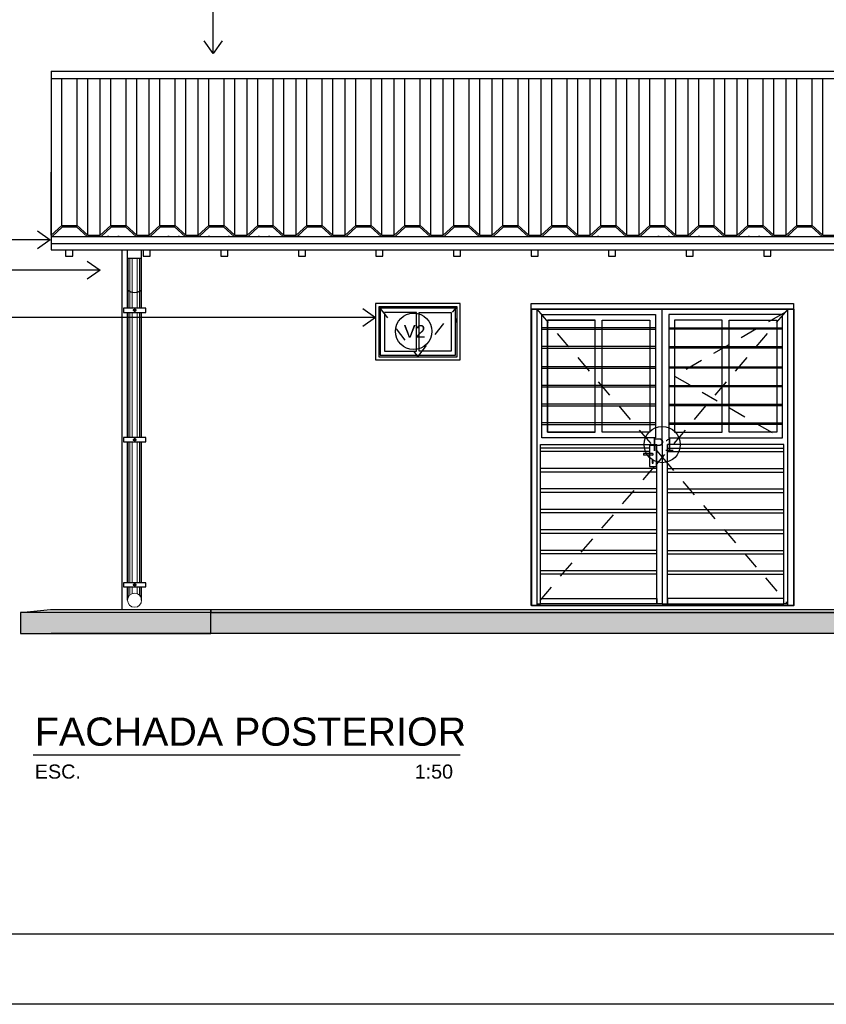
# Model space of a CAD drawing. Header units: millimetres. Extents: x 201 to 840, y 135 to 685.
# Tile 153 of 219: x 322 to 328, y 313 to 320. Entities that reach past the tile are written whole.
import ezdxf
from ezdxf.enums import TextEntityAlignment as Align

# ---------------------------------------------------------------- set-up
doc = ezdxf.new("R2010")
doc.units = ezdxf.units.MM
doc.linetypes.add('HIDDEN2', pattern=[0.1875, 0.125, -0.0625])
doc.layers.add('001', color=1, linetype='Continuous', lineweight=5)
for name, color, linetype in [('01', 1, 'Continuous'), ('02', 2, 'Continuous'), ('03', 3, 'Continuous'), ('04', 4, 'Continuous'), ('06', 5, 'Continuous'), ('ABERTURAS', 2, 'Continuous'), ('HACHT TIERRA', 252, 'Continuous'), ('L1', 2, 'Continuous'), ('LAMINA', 6, 'Continuous'), ('LLAMADAS', 1, 'Continuous'), ('piso', 1, 'Continuous'), ('TEXT', 4, 'Continuous')]:
    doc.layers.add(name, color=color, linetype=linetype)
doc.styles.add('ARIAL', font='arial.ttf', dxfattribs={"height": 0.06})
doc.styles.get("Standard").update_dxf_attribs({"font": 'arial.ttf'})
doc.dimstyles.new('05', dxfattribs={"dimscale": 0, "dimtxt": 0.09, "dimasz": 0.05, "dimexe": 0, "dimexo": 0, "dimgap": 0, "dimtad": 0, "dimzin": 0, "dimdsep": 46, "dimtxsty": 'Standard', "dimblk": 'OPEN90', "dimcen": 0.25, "dimclrd": 1, "dimclre": 1, "dimclrt": 3, "dimadec": 0, "dimazin": 0, "dimtfac": 1, "dimtofl": 0, "dimtmove": 2, "dimatfit": 3, "dimldrblk": 'BOXFILLED', "dimfxl": 1, "dimtolj": 1, "dimtzin": 0, "dimarcsym": 0})

# ---------------------------------------------------------------- blocks, each defined once
blk = doc.blocks.new('A$C073D02E7')
at = {"layer": '02'}
blk.add_arc((-0.0501, 0.0572), 0.0761, 229.03323, 311.23899, dxfattribs=at)
blk = doc.blocks.new('df')
at = {"layer": '01', "ltscale": 0.01}
for p, q in [((278.7918, 317.0879), (278.7277, 317.0879)), ((278.7277, 317.0879), (278.7277, 317.0767)), ((278.7918, 317.0767), (278.7277, 317.0767))]:
    blk.add_line(p, q, dxfattribs=at)
at = {"layer": '01'}
for points in [[(278.8606, 317.151), (278.8606, 318.111), (277.9706, 318.111)], [(278.8606, 317.151), (278.8606, 318.111), (279.7506, 318.111)], [(278.3856, 318.0335), (278.0481, 318.0335), (278.0481, 317.2385), (278.3856, 317.2385)], [(278.3856, 317.2385), (278.0481, 317.2385), (278.0481, 318.0335), (278.3856, 318.0335)], [(278.4356, 318.0335), (278.7731, 318.0335), (278.7731, 317.2385), (278.4356, 317.2385)], [(278.4356, 317.2385), (278.4356, 318.0335)], [(279.3356, 317.2385), (279.3356, 318.0335)], [(279.3356, 318.0335), (279.6731, 318.0335), (279.6731, 317.2385), (279.3356, 317.2385)], [(278.8131, 317.9782), (278.0081, 317.9782)], [(278.0081, 317.9682), (278.8131, 317.9682)], [(278.9081, 317.9782), (279.7131, 317.9782)], [(279.7131, 317.9682), (278.9081, 317.9682)], [(278.8131, 317.8453), (278.0081, 317.8453)], [(278.0081, 317.8353), (278.8131, 317.8353)], [(278.9081, 317.8453), (279.7131, 317.8453)], [(279.7131, 317.8353), (278.9081, 317.8353)], [(278.8131, 317.7025), (278.0081, 317.7025)], [(278.0081, 317.6925), (278.8131, 317.6925)], [(278.9081, 317.7025), (279.7131, 317.7025)], [(279.7131, 317.6925), (278.9081, 317.6925)], [(278.8131, 317.5696), (278.0081, 317.5696)], [(278.0081, 317.5596), (278.8131, 317.5596)], [(278.9081, 317.5696), (279.7131, 317.5696)], [(279.7131, 317.5596), (278.9081, 317.5596)], [(278.8131, 317.4367), (278.0081, 317.4367)], [(278.0081, 317.4267), (278.8131, 317.4267)], [(278.9081, 317.4367), (279.7131, 317.4367)], [(279.7131, 317.4267), (278.9081, 317.4267)], [(278.8131, 317.3039), (278.0081, 317.3039)], [(278.9081, 317.3039), (279.7131, 317.3039)], [(278.0081, 317.2939), (278.8131, 317.2939)], [(279.7131, 317.2939), (278.9081, 317.2939)], [(277.9706, 316.021), (277.9981, 316.021), (277.9981, 317.151)], [(277.9981, 317.151), (278.8231, 317.151)], [(278.8606, 317.151), (278.8606, 317.151), (278.8606, 316.021), (278.8231, 316.021), (278.8231, 317.151)], [(278.8606, 317.151), (278.8606, 317.151), (278.8606, 316.021), (278.8981, 316.021), (278.8981, 317.151)], [(279.7231, 317.151), (278.8981, 317.151)], [(279.7506, 316.021), (279.7231, 316.021), (279.7231, 317.151)]]:
    blk.add_lwpolyline(points, dxfattribs=at)
at = {"layer": '01', "linetype": 'HIDDEN2'}
for points in [[(277.9706, 318.111), (278.7896, 317.1448)], [(279.7506, 318.111), (278.8606, 317.061), (279.7506, 316.021)], [(279.7231, 318.0835), (278.9481, 317.636), (279.7231, 317.1885)], [(278.8196, 317.1094), (278.8606, 317.061), (278.8196, 317.0131)], [(278.8047, 316.9957), (277.9706, 316.021)]]:
    blk.add_lwpolyline(points, dxfattribs=at)
at = {"layer": '01'}
for points in [[(278.0081, 318.0735), (278.8131, 318.0735), (278.8131, 317.1985), (278.0081, 317.1985)], [(278.9081, 317.1985), (279.7131, 317.1985), (279.7131, 318.0735), (278.9081, 318.0735)], [(278.3856, 318.0335), (278.0481, 318.0335), (278.0481, 317.2385), (278.3856, 317.2385)], [(279.2856, 318.0335), (278.9481, 318.0335), (278.9481, 317.2385), (279.2856, 317.2385)], [(278.8231, 316.021), (277.9981, 316.021), (277.9981, 316.0585), (278.8231, 316.0585)], [(278.8981, 316.021), (279.7231, 316.021), (279.7231, 316.0585), (278.8981, 316.0585)]]:
    blk.add_lwpolyline(points, close=True, dxfattribs=at)
at = {"layer": '01', "ltscale": 0.01}
for points in [[(278.77, 316.9957), (278.8196, 316.9957), (278.8196, 317.1448), (278.77, 317.1448)], [(278.7976, 317.0401), (278.79, 317.0401), (278.79, 317.0187), (278.7976, 317.0187)]]:
    blk.add_lwpolyline(points, close=True, dxfattribs=at)
for start, end in [(0, 90), (270, 0)]:
    blk.add_arc((278.7918, 317.0823), 0.00564, start, end, dxfattribs=at)
at = {"layer": 'ABERTURAS'}
for points in [[(277.9306, 316.011), (277.9306, 318.151), (279.7906, 318.151), (279.7906, 316.011)], [(279.7506, 316.011), (279.7506, 318.111), (277.9706, 318.111), (277.9706, 316.011)]]:
    blk.add_lwpolyline(points, dxfattribs=at)
at = {"layer": 'ABERTURAS', "color": 1}
for points in [[(278.77, 317.126), (277.9981, 317.126)], [(278.77, 317.101), (277.9981, 317.101)], [(278.8206, 317.126), (278.8196, 317.126)], [(278.8196, 317.126), (278.8231, 317.126)], [(278.8206, 317.101), (278.8196, 317.101)], [(278.8196, 317.101), (278.8231, 317.101)], [(278.9006, 317.126), (279.7231, 317.126)], [(278.9006, 317.101), (279.7231, 317.101)], [(278.8206, 316.981), (277.9981, 316.981)], [(278.8206, 316.956), (277.9981, 316.956)], [(278.9006, 316.981), (279.7231, 316.981)], [(278.9006, 316.956), (279.7231, 316.956)], [(278.8206, 316.836), (277.9981, 316.836)], [(278.9006, 316.836), (279.7231, 316.836)], [(278.8206, 316.811), (277.9981, 316.811)], [(278.9006, 316.811), (279.7231, 316.811)], [(278.8206, 316.691), (277.9981, 316.691)], [(278.9006, 316.691), (279.7231, 316.691)], [(278.8206, 316.666), (277.9981, 316.666)], [(278.9006, 316.666), (279.7231, 316.666)], [(278.8206, 316.546), (277.9981, 316.546)], [(278.9006, 316.546), (279.7231, 316.546)], [(278.8206, 316.521), (277.9981, 316.521)], [(278.9006, 316.521), (279.7231, 316.521)], [(278.8206, 316.401), (277.9981, 316.401)], [(278.9006, 316.401), (279.7231, 316.401)], [(278.8206, 316.376), (277.9981, 316.376)], [(278.9006, 316.376), (279.7231, 316.376)], [(278.8206, 316.256), (277.9981, 316.256)], [(278.9006, 316.256), (279.7231, 316.256)], [(278.8206, 316.231), (277.9981, 316.231)], [(278.9006, 316.231), (279.7231, 316.231)]]:
    blk.add_lwpolyline(points, dxfattribs=at)

msp = doc.modelspace()

# ---------------------------------------------------------------- hatches: boundary and pattern name
at = {"layer": 'HACHT TIERRA', "ltscale": 0.01}
h = msp.add_hatch(color=256, dxfattribs=at)
h.dxf.hatch_style = 1
h.paths.add_polyline_path([(322.208, 315.841), (322.208, 315.991), (331.9292, 315.991), (331.9292, 315.841)])

# ---------------------------------------------------------------- linework, layer by layer
msp.add_lwpolyline([(319.0768, 322.6888), (334.3243, 322.6888), (334.3243, 313.2122), (319.0768, 313.2122)], close=True)
at = {"layer": '001', "ltscale": 0.05}
for p, q in [((322.9733, 318.1477), (322.9733, 318.5015)), ((322.9832, 318.1477), (322.9832, 318.5015)), ((323.0003, 318.1477), (323.0003, 318.5015)), ((323.0358, 318.1477), (323.0358, 318.5015)), ((323.0529, 318.1477), (323.0529, 318.5015)), ((323.0628, 318.1477), (323.0628, 318.5015)), ((322.9733, 317.2301), (322.9733, 318.1182)), ((322.9832, 317.2301), (322.9832, 318.1182)), ((323.0003, 317.2301), (323.0003, 318.1182)), ((323.0358, 317.2301), (323.0358, 318.1182)), ((323.0529, 317.2301), (323.0529, 318.1182)), ((323.0628, 317.2301), (323.0628, 318.1182)), ((322.9733, 316.2005), (322.9733, 317.2007)), ((322.9832, 316.2005), (322.9832, 317.2007)), ((323.0003, 316.2005), (323.0003, 317.2007)), ((323.0358, 316.2005), (323.0358, 317.2007)), ((323.0529, 316.2005), (323.0529, 317.2007)), ((323.0628, 316.2005), (323.0628, 317.2007)), ((322.9733, 316.0995), (322.9733, 316.1711)), ((322.9832, 316.113), (322.9832, 316.1711)), ((323.0003, 316.1239), (323.0003, 316.1711)), ((323.0358, 316.1239), (323.0358, 316.1711)), ((323.0529, 316.113), (323.0529, 316.1711)), ((323.0628, 316.0995), (323.0628, 316.1711))]:
    msp.add_line(p, q, dxfattribs=at)
at = {"layer": '001'}
msp.add_circle((323.018, 316.0771), 0.05, dxfattribs=at)
at = {"layer": '01'}
for p, q in [((322.4265, 319.8276), (322.4265, 318.6572)), ((322.5031, 318.7348), (322.5031, 319.7774)), ((322.6109, 318.7348), (322.6109, 319.7774)), ((322.6875, 318.6646), (322.6875, 319.7774)), ((322.774, 318.6646), (322.774, 319.7774)), ((322.8506, 318.7348), (322.8506, 319.7774)), ((322.9583, 318.7348), (322.9583, 319.7774)), ((323.0349, 318.6646), (323.0349, 319.7774)), ((323.1214, 318.6646), (323.1214, 319.7774)), ((323.198, 318.7348), (323.198, 319.7774)), ((323.3058, 318.7348), (323.3058, 319.7774)), ((323.3824, 318.6646), (323.3824, 319.7774)), ((323.4689, 318.6646), (323.4689, 319.7774)), ((323.5455, 318.7348), (323.5455, 319.7774)), ((323.6533, 318.7348), (323.6533, 319.7774)), ((323.7298, 318.6646), (323.7298, 319.7774)), ((323.8163, 318.6646), (323.8163, 319.7774)), ((323.8929, 318.7348), (323.8929, 319.7774)), ((324.0007, 318.7348), (324.0007, 319.7774)), ((324.0773, 318.6646), (324.0773, 319.7774)), ((324.1638, 318.6646), (324.1638, 319.7774)), ((324.2404, 318.7348), (324.2404, 319.7774)), ((324.3482, 318.7348), (324.3482, 319.7774)), ((324.4248, 318.6646), (324.4248, 319.7774)), ((324.5113, 318.6646), (324.5113, 319.7774)), ((324.5879, 318.7348), (324.5879, 319.7774)), ((324.6956, 318.7348), (324.6956, 319.7774)), ((324.7722, 318.6646), (324.7722, 319.7774)), ((324.8587, 318.6646), (324.8587, 319.7774)), ((324.9353, 318.7348), (324.9353, 319.7774)), ((325.0431, 318.7348), (325.0431, 319.7774)), ((325.1197, 318.6646), (325.1197, 319.7774)), ((325.2062, 318.6646), (325.2062, 319.7774)), ((325.2828, 318.7348), (325.2828, 319.7774)), ((325.3906, 318.7348), (325.3906, 319.7774)), ((325.4671, 318.6646), (325.4671, 319.7774)), ((325.5536, 318.6646), (325.5536, 319.7774)), ((325.6302, 318.7348), (325.6302, 319.7774)), ((325.738, 318.7348), (325.738, 319.7774)), ((325.8146, 318.6646), (325.8146, 319.7774)), ((325.9011, 318.6646), (325.9011, 319.7774)), ((325.9777, 318.7348), (325.9777, 319.7774)), ((326.0855, 318.7348), (326.0855, 319.7774)), ((326.1621, 318.6646), (326.1621, 319.7774)), ((326.2486, 318.6646), (326.2486, 319.7774)), ((326.3252, 318.7348), (326.3252, 319.7774)), ((326.4329, 318.7348), (326.4329, 319.7774)), ((326.5095, 318.6646), (326.5095, 319.7774)), ((326.596, 318.6646), (326.596, 319.7774)), ((326.6726, 318.7348), (326.6726, 319.7774)), ((326.7804, 318.7348), (326.7804, 319.7774)), ((326.857, 318.6646), (326.857, 319.7774)), ((326.9435, 318.6646), (326.9435, 319.7774)), ((327.0201, 318.7348), (327.0201, 319.7774)), ((327.1279, 318.7348), (327.1279, 319.7774)), ((327.2044, 318.6646), (327.2044, 319.7774)), ((327.2909, 318.6646), (327.2909, 319.7774)), ((327.3675, 318.7348), (327.3675, 319.7774)), ((327.4753, 318.7348), (327.4753, 319.7774)), ((327.5519, 318.6646), (327.5519, 319.7774)), ((327.6384, 318.6646), (327.6384, 319.7774)), ((327.715, 318.7348), (327.715, 319.7774)), ((327.8228, 318.7348), (327.8228, 319.7774)), ((327.8994, 318.6646), (327.8994, 319.7774)), ((322.4265, 318.6646), (322.4265, 319.1122)), ((322.968, 318.5015), (322.968, 318.5615)), ((323.068, 318.5015), (323.068, 318.5615)), ((322.968, 318.1477), (322.968, 318.5015)), ((323.068, 318.1477), (323.068, 318.5015)), ((322.968, 317.2301), (322.968, 318.1182)), ((323.068, 317.2301), (323.068, 318.1182)), ((322.968, 316.2005), (322.968, 317.2007)), ((323.068, 316.2005), (323.068, 317.2007)), ((322.968, 316.0771), (322.968, 316.1711)), ((323.068, 316.0771), (323.068, 316.1711)), ((331.9292, 315.991), (322.208, 315.991))]:
    msp.add_line(p, q, dxfattribs=at)
at = {"layer": '01', "ltscale": 0.05}
for p, q in [((323.0167, 318.1477), (323.0167, 318.1182)), ((323.0206, 318.1477), (323.0206, 318.1182)), ((323.0167, 317.2301), (323.0167, 317.2007)), ((323.0206, 317.2301), (323.0206, 317.2007)), ((323.0167, 316.2005), (323.0167, 316.1711)), ((323.0206, 316.2005), (323.0206, 316.1711))]:
    msp.add_line(p, q, dxfattribs=at)
at = {"layer": '01'}
for points in [[(322.4265, 319.8276), (331.9292, 319.8276), (331.9292, 318.9831)], [(322.4265, 319.7774), (331.9292, 319.7774), (331.9292, 318.6572)], [(322.968, 318.5015), (323.068, 318.5015)]]:
    msp.add_lwpolyline(points, dxfattribs=at)
for points in [[(323.0973, 318.1477), (322.9401, 318.1477), (322.9401, 318.1182), (323.0973, 318.1182)], [(323.015, 318.1265), (323.0167, 318.1265), (323.0167, 318.1393), (323.015, 318.1393)], [(323.0206, 318.1265), (323.0223, 318.1265), (323.0223, 318.1394), (323.0206, 318.1394)], [(323.0085, 318.1305), (323.015, 318.1305), (323.015, 318.1355), (323.0085, 318.1355)], [(323.0223, 318.1305), (323.0288, 318.1305), (323.0288, 318.1355), (323.0223, 318.1355)], [(323.0973, 317.2301), (322.9401, 317.2301), (322.9401, 317.2007), (323.0973, 317.2007)], [(323.0085, 317.2129), (323.015, 317.2129), (323.015, 317.218), (323.0085, 317.218)], [(323.015, 317.209), (323.0167, 317.209), (323.0167, 317.2218), (323.015, 317.2218)], [(323.0206, 317.209), (323.0223, 317.209), (323.0223, 317.2218), (323.0206, 317.2218)], [(323.0223, 317.2129), (323.0288, 317.2129), (323.0288, 317.218), (323.0223, 317.218)], [(323.0973, 316.2005), (322.9401, 316.2005), (322.9401, 316.1711), (323.0973, 316.1711)], [(323.0085, 316.1833), (323.015, 316.1833), (323.015, 316.1884), (323.0085, 316.1884)], [(323.015, 316.1794), (323.0167, 316.1794), (323.0167, 316.1922), (323.015, 316.1922)], [(323.0206, 316.1794), (323.0223, 316.1794), (323.0223, 316.1922), (323.0206, 316.1922)], [(323.0223, 316.1833), (323.0288, 316.1833), (323.0288, 316.1884), (323.0223, 316.1884)]]:
    msp.add_lwpolyline(points, close=True, dxfattribs=at)
at = {"layer": '01', "linetype": 'HIDDEN2', "ltscale": 0.6}
msp.add_lwpolyline([(324.7492, 318.1585), (325.0267, 317.8035), (325.3042, 318.1585)], dxfattribs=at)
at = {"layer": '01', "ltscale": 0.01}
msp.add_lwpolyline([(327.6917, 318.1385), (325.8317, 318.1385), (325.8317, 316.041), (327.6917, 316.041)], close=True, dxfattribs=at)
at = {"layer": '02'}
for points in [[(322.4736, 318.6572), (322.4836, 318.6572)], [(322.5473, 318.6572), (322.5573, 318.6572)], [(322.6873, 318.6572), (322.6973, 318.6572)], [(322.7611, 318.6572), (322.7711, 318.6572)], [(322.9748, 318.6572), (322.9848, 318.6572)], [(323.1885, 318.6572), (323.1985, 318.6572)], [(323.3285, 318.6572), (323.3385, 318.6572)], [(323.4022, 318.6572), (323.4122, 318.6572)], [(323.5422, 318.6572), (323.5522, 318.6572)], [(323.6159, 318.6572), (323.6259, 318.6572)], [(323.8297, 318.6572), (323.8397, 318.6572)], [(324.0434, 318.6572), (324.0534, 318.6572)], [(324.1834, 318.6572), (324.1934, 318.6572)], [(324.2571, 318.6572), (324.2671, 318.6572)], [(324.3971, 318.6572), (324.4071, 318.6572)], [(324.4708, 318.6572), (324.4808, 318.6572)], [(324.6846, 318.6572), (324.6946, 318.6572)], [(324.8246, 318.6572), (324.8346, 318.6572)], [(324.8983, 318.6572), (324.9083, 318.6572)], [(325.0383, 318.6572), (325.0483, 318.6572)], [(325.112, 318.6572), (325.122, 318.6572)], [(325.252, 318.6572), (325.262, 318.6572)], [(325.3257, 318.6572), (325.3357, 318.6572)], [(325.4657, 318.6572), (325.4757, 318.6572)], [(325.5394, 318.6572), (325.5494, 318.6572)], [(325.6794, 318.6572), (325.6894, 318.6572)], [(325.7532, 318.6572), (325.7632, 318.6572)], [(325.8932, 318.6572), (325.9032, 318.6572)], [(325.9669, 318.6572), (325.9769, 318.6572)], [(326.1069, 318.6572), (326.1169, 318.6572)], [(326.1806, 318.6572), (326.1906, 318.6572)], [(326.2357, 318.6572), (326.2457, 318.6572)], [(326.3206, 318.6572), (326.3306, 318.6572)], [(326.3943, 318.6572), (326.4043, 318.6572)], [(326.4494, 318.6572), (326.4594, 318.6572)], [(326.5343, 318.6572), (326.5443, 318.6572)], [(326.6081, 318.6572), (326.6181, 318.6572)], [(326.6631, 318.6572), (326.6731, 318.6572)], [(326.7481, 318.6572), (326.7581, 318.6572)], [(326.8031, 318.6572), (326.8131, 318.6572)], [(326.8218, 318.6572), (326.8318, 318.6572)], [(326.8768, 318.6572), (326.8868, 318.6572)], [(326.9618, 318.6572), (326.9718, 318.6572)], [(327.0168, 318.6572), (327.0268, 318.6572)], [(327.0355, 318.6572), (327.0455, 318.6572)], [(327.0905, 318.6572), (327.1005, 318.6572)], [(327.1755, 318.6572), (327.1855, 318.6572)], [(327.2492, 318.6572), (327.2592, 318.6572)], [(327.3043, 318.6572), (327.3143, 318.6572)], [(327.3892, 318.6572), (327.3992, 318.6572)], [(327.463, 318.6572), (327.473, 318.6572)], [(327.518, 318.6572), (327.528, 318.6572)], [(327.603, 318.6572), (327.613, 318.6572)], [(327.658, 318.6572), (327.668, 318.6572)], [(327.6767, 318.6572), (327.6867, 318.6572)], [(327.7317, 318.6572), (327.7417, 318.6572)], [(327.8167, 318.6572), (327.8267, 318.6572)], [(327.8717, 318.6572), (327.8817, 318.6572)], [(327.8904, 318.6572), (327.9004, 318.6572)], [(327.6942, 316.041), (325.8292, 316.041)]]:
    msp.add_lwpolyline(points, dxfattribs=at)
at = {"layer": '03', "ltscale": 0.01}
for p, q in [((322.4265, 318.6572), (328.214, 318.6572)), ((322.4265, 318.6072), (328.214, 318.6072)), ((322.4265, 318.5615), (328.2292, 318.5615))]:
    msp.add_line(p, q, dxfattribs=at)
at = {"layer": '03'}
for p, q in [((322.208, 315.991), (322.4212, 316.011)), ((323.558, 315.991), (322.208, 315.991)), ((322.4212, 316.011), (323.3448, 316.011)), ((323.3448, 316.011), (323.558, 316.011)), ((323.558, 316.011), (323.558, 315.991))]:
    msp.add_line(p, q, dxfattribs=at)
at = {"layer": '03', "ltscale": 0.01}
msp.add_lwpolyline([(322.4265, 318.6572), (322.4265, 318.5615)], dxfattribs=at)
at = {"layer": '03'}
for points in [[(322.6958, 318.6572), (322.6858, 318.6572)], [(322.8358, 318.6572), (322.8258, 318.6572)], [(322.9095, 318.6572), (322.8995, 318.6572)], [(323.0495, 318.6572), (323.0395, 318.6572)], [(323.1232, 318.6572), (323.1132, 318.6572)], [(323.2632, 318.6572), (323.2532, 318.6572)], [(323.337, 318.6572), (323.327, 318.6572)], [(323.477, 318.6572), (323.467, 318.6572)], [(323.5507, 318.6572), (323.5407, 318.6572)], [(323.6907, 318.6572), (323.6807, 318.6572)], [(323.7644, 318.6572), (323.7544, 318.6572)], [(323.9044, 318.6572), (323.8944, 318.6572)], [(323.9781, 318.6572), (323.9681, 318.6572)], [(324.1181, 318.6572), (324.1081, 318.6572)], [(324.1919, 318.6572), (324.1819, 318.6572)], [(326.3104, 318.6572), (326.3004, 318.6572)], [(326.5241, 318.6572), (326.5141, 318.6572)], [(326.5978, 318.6572), (326.5878, 318.6572)], [(326.7378, 318.6572), (326.7278, 318.6572)], [(326.8116, 318.6572), (326.8016, 318.6572)], [(326.9516, 318.6572), (326.9416, 318.6572)], [(327.0253, 318.6572), (327.0153, 318.6572)], [(327.1653, 318.6572), (327.1553, 318.6572)], [(327.239, 318.6572), (327.229, 318.6572)], [(327.379, 318.6572), (327.369, 318.6572)], [(327.4527, 318.6572), (327.4427, 318.6572)], [(327.5927, 318.6572), (327.5827, 318.6572)], [(327.6665, 318.6572), (327.6565, 318.6572)], [(323.558, 315.991), (323.558, 316.011), (331.4292, 316.011), (331.9292, 315.991), (323.558, 315.991)]]:
    msp.add_lwpolyline(points, dxfattribs=at)
msp.add_lwpolyline([(323.558, 315.991), (331.9292, 315.991), (331.9292, 315.841), (323.558, 315.841)], close=True, dxfattribs=at)
at = {"layer": '04', "color": 3}
msp.add_line((322.9265, 318.5615), (322.9265, 316.0122), dxfattribs=at)
at = {"layer": '04'}
msp.add_line((331.9292, 315.841), (322.4265, 315.841), dxfattribs=at)
at = {"layer": '04', "ltscale": 0.01}
for points in [[(322.5292, 318.5615), (322.5292, 318.516), (322.5792, 318.516), (322.5792, 318.5615)], [(322.5292, 318.5615), (322.5292, 318.516), (322.5792, 318.516), (322.5792, 318.5615)], [(323.0792, 318.5615), (323.0792, 318.516), (323.1292, 318.516), (323.1292, 318.5615)], [(323.6292, 318.5615), (323.6292, 318.516), (323.6792, 318.516), (323.6792, 318.5615)], [(324.1792, 318.5615), (324.1792, 318.516), (324.2292, 318.516), (324.2292, 318.5615)], [(324.7292, 318.5615), (324.7292, 318.516), (324.7792, 318.516), (324.7792, 318.5615)], [(325.2792, 318.5615), (325.2792, 318.516), (325.3292, 318.516), (325.3292, 318.5615)], [(325.8292, 318.5615), (325.8292, 318.516), (325.8792, 318.516), (325.8792, 318.5615)], [(326.3792, 318.5615), (326.3792, 318.516), (326.4292, 318.516), (326.4292, 318.5615)], [(326.9292, 318.5615), (326.9292, 318.516), (326.9792, 318.516), (326.9792, 318.5615)], [(327.4792, 318.5615), (327.4792, 318.516), (327.5292, 318.516), (327.5292, 318.5615)]]:
    msp.add_lwpolyline(points, dxfattribs=at)
at = {"layer": '04'}
msp.add_lwpolyline([(322.208, 315.841), (323.558, 315.841), (323.558, 315.991), (322.208, 315.991)], close=True, dxfattribs=at)
at = {"layer": '06', "color": 2}
for p, q in [((322.4265, 318.6646), (322.5031, 318.7348)), ((322.4333, 318.6572), (322.507, 318.7248)), ((322.5031, 318.7348), (322.6109, 318.7348)), ((322.507, 318.7248), (322.607, 318.7248)), ((322.6807, 318.6572), (322.607, 318.7248)), ((322.6875, 318.6646), (322.6109, 318.7348)), ((322.774, 318.6646), (322.8506, 318.7348)), ((322.7807, 318.6572), (322.8544, 318.7248)), ((322.8506, 318.7348), (322.9583, 318.7348)), ((322.8544, 318.7248), (322.9544, 318.7248)), ((323.0282, 318.6572), (322.9544, 318.7248)), ((323.0349, 318.6646), (322.9583, 318.7348)), ((323.1214, 318.6646), (323.198, 318.7348)), ((323.1282, 318.6572), (323.2019, 318.7248)), ((323.198, 318.7348), (323.3058, 318.7348)), ((323.2019, 318.7248), (323.3019, 318.7248)), ((323.3756, 318.6572), (323.3019, 318.7248)), ((323.3824, 318.6646), (323.3058, 318.7348)), ((323.4689, 318.6646), (323.5455, 318.7348)), ((323.4756, 318.6572), (323.5494, 318.7248)), ((323.5455, 318.7348), (323.6533, 318.7348)), ((323.5494, 318.7248), (323.6494, 318.7248)), ((323.7231, 318.6572), (323.6494, 318.7248)), ((323.7298, 318.6646), (323.6533, 318.7348)), ((323.8163, 318.6646), (323.8929, 318.7348)), ((323.8231, 318.6572), (323.8968, 318.7248)), ((323.8929, 318.7348), (324.0007, 318.7348)), ((323.8968, 318.7248), (323.9968, 318.7248)), ((324.0706, 318.6572), (323.9968, 318.7248)), ((324.0773, 318.6646), (324.0007, 318.7348)), ((324.1638, 318.6646), (324.2404, 318.7348)), ((324.1706, 318.6572), (324.2443, 318.7248)), ((324.2404, 318.7348), (324.3482, 318.7348)), ((324.2443, 318.7248), (324.3443, 318.7248)), ((324.418, 318.6572), (324.3443, 318.7248)), ((324.4248, 318.6646), (324.3482, 318.7348)), ((324.5113, 318.6646), (324.5879, 318.7348)), ((324.518, 318.6572), (324.5917, 318.7248)), ((324.5879, 318.7348), (324.6956, 318.7348)), ((324.5917, 318.7248), (324.6917, 318.7248)), ((324.7655, 318.6572), (324.6917, 318.7248)), ((324.7722, 318.6646), (324.6956, 318.7348)), ((324.8587, 318.6646), (324.9353, 318.7348)), ((324.8655, 318.6572), (324.9392, 318.7248)), ((324.9353, 318.7348), (325.0431, 318.7348)), ((324.9392, 318.7248), (325.0392, 318.7248)), ((325.1129, 318.6572), (325.0392, 318.7248)), ((325.1197, 318.6646), (325.0431, 318.7348)), ((325.2062, 318.6646), (325.2828, 318.7348)), ((325.2129, 318.6572), (325.2867, 318.7248)), ((325.2828, 318.7348), (325.3906, 318.7348)), ((325.2867, 318.7248), (325.3867, 318.7248)), ((325.4604, 318.6572), (325.3867, 318.7248)), ((325.4671, 318.6646), (325.3906, 318.7348)), ((325.5536, 318.6646), (325.6302, 318.7348)), ((325.5604, 318.6572), (325.6341, 318.7248)), ((325.6302, 318.7348), (325.738, 318.7348)), ((325.6341, 318.7248), (325.7341, 318.7248)), ((325.8079, 318.6572), (325.7341, 318.7248)), ((325.8146, 318.6646), (325.738, 318.7348)), ((325.9011, 318.6646), (325.9777, 318.7348)), ((325.9079, 318.6572), (325.9816, 318.7248)), ((325.9777, 318.7348), (326.0855, 318.7348)), ((325.9816, 318.7248), (326.0816, 318.7248)), ((326.1553, 318.6572), (326.0816, 318.7248)), ((326.1621, 318.6646), (326.0855, 318.7348)), ((326.2486, 318.6646), (326.3252, 318.7348)), ((326.2553, 318.6572), (326.329, 318.7248)), ((326.3252, 318.7348), (326.4329, 318.7348)), ((326.329, 318.7248), (326.429, 318.7248)), ((326.5028, 318.6572), (326.429, 318.7248)), ((326.5095, 318.6646), (326.4329, 318.7348)), ((326.596, 318.6646), (326.6726, 318.7348)), ((326.6028, 318.6572), (326.6765, 318.7248)), ((326.6726, 318.7348), (326.7804, 318.7348)), ((326.6765, 318.7248), (326.7765, 318.7248)), ((326.8502, 318.6572), (326.7765, 318.7248)), ((326.857, 318.6646), (326.7804, 318.7348)), ((326.9435, 318.6646), (327.0201, 318.7348)), ((326.9502, 318.6572), (327.024, 318.7248)), ((327.0201, 318.7348), (327.1279, 318.7348)), ((327.024, 318.7248), (327.124, 318.7248)), ((327.1977, 318.6572), (327.124, 318.7248)), ((327.2044, 318.6646), (327.1279, 318.7348)), ((327.2909, 318.6646), (327.3675, 318.7348)), ((327.2977, 318.6572), (327.3714, 318.7248)), ((327.3675, 318.7348), (327.4753, 318.7348)), ((327.3714, 318.7248), (327.4714, 318.7248)), ((327.5452, 318.6572), (327.4714, 318.7248)), ((327.5519, 318.6646), (327.4753, 318.7348)), ((327.6384, 318.6646), (327.715, 318.7348)), ((327.6452, 318.6572), (327.7189, 318.7248)), ((327.715, 318.7348), (327.8228, 318.7348)), ((327.7189, 318.7248), (327.8189, 318.7248)), ((327.8926, 318.6572), (327.8189, 318.7248)), ((327.8994, 318.6646), (327.8228, 318.7348)), ((322.6807, 318.6572), (322.7807, 318.6572)), ((322.6875, 318.6646), (322.774, 318.6646)), ((323.0282, 318.6572), (323.1282, 318.6572)), ((323.0349, 318.6646), (323.1214, 318.6646)), ((323.3756, 318.6572), (323.4756, 318.6572)), ((323.3824, 318.6646), (323.4689, 318.6646)), ((323.7231, 318.6572), (323.8231, 318.6572)), ((323.7298, 318.6646), (323.8163, 318.6646)), ((324.0706, 318.6572), (324.1706, 318.6572)), ((324.0773, 318.6646), (324.1638, 318.6646)), ((324.418, 318.6572), (324.518, 318.6572)), ((324.4248, 318.6646), (324.5113, 318.6646)), ((324.7655, 318.6572), (324.8655, 318.6572)), ((324.7722, 318.6646), (324.8587, 318.6646)), ((325.1129, 318.6572), (325.2129, 318.6572)), ((325.1197, 318.6646), (325.2062, 318.6646)), ((325.4604, 318.6572), (325.5604, 318.6572)), ((325.4671, 318.6646), (325.5536, 318.6646)), ((325.8079, 318.6572), (325.9079, 318.6572)), ((325.8146, 318.6646), (325.9011, 318.6646)), ((326.1553, 318.6572), (326.2553, 318.6572)), ((326.1621, 318.6646), (326.2486, 318.6646)), ((326.5028, 318.6572), (326.6028, 318.6572)), ((326.5095, 318.6646), (326.596, 318.6646)), ((326.8502, 318.6572), (326.9502, 318.6572)), ((326.857, 318.6646), (326.9435, 318.6646)), ((327.1977, 318.6572), (327.2977, 318.6572)), ((327.2044, 318.6646), (327.2909, 318.6646)), ((327.5452, 318.6572), (327.6452, 318.6572)), ((327.5519, 318.6646), (327.6384, 318.6646)), ((327.8926, 318.6572), (327.9926, 318.6572)), ((327.8994, 318.6646), (327.9859, 318.6646))]:
    msp.add_line(p, q, dxfattribs=at)
at = {"layer": 'ABERTURAS'}
for p, q in [((324.7542, 318.0698), (324.7492, 318.0698)), ((324.7542, 318.0498), (324.7492, 318.0498))]:
    msp.add_line(p, q, dxfattribs=at)
at = {"layer": 'ABERTURAS', "color": 3}
for p, q in [((324.7492, 318.0698), (324.7542, 318.0698)), ((325.3042, 318.0698), (325.2992, 318.0698)), ((324.7492, 318.0498), (324.7542, 318.0498)), ((325.3042, 318.0498), (325.2992, 318.0498))]:
    msp.add_line(p, q, dxfattribs=at)
for points in [[(324.7267, 317.781), (325.3267, 317.781), (325.3267, 318.181), (324.7267, 318.181)], [(324.7492, 317.8035), (325.3042, 317.8035), (325.3042, 318.1585), (324.7492, 318.1585)]]:
    msp.add_lwpolyline(points, close=True, dxfattribs=at)
at = {"layer": 'ABERTURAS'}
for points in [[(324.76, 317.8143), (325.2934, 317.8143), (325.2934, 318.1477), (324.76, 318.1477)], [(325.0167, 318.1177), (324.79, 318.1177), (324.79, 317.8443), (325.0167, 317.8443)], [(325.0367, 318.1177), (325.2634, 318.1177), (325.2634, 317.8443), (325.0367, 317.8443)]]:
    msp.add_lwpolyline(points, close=True, dxfattribs=at)
at = {"layer": 'ABERTURAS', "ltscale": 0.01}
msp.add_lwpolyline([(327.6942, 316.041), (327.6942, 318.141), (325.8292, 318.141), (325.8292, 316.041)], dxfattribs=at)
at = {"layer": 'ABERTURAS', "color": 3}
for points in [[(324.7542, 318.0498), (324.7542, 318.0698)], [(325.2992, 318.0498), (325.2992, 318.0698)]]:
    msp.add_lwpolyline(points, dxfattribs=at)
at = {"layer": 'L1'}
for centre in [(324.9967, 317.9839), (326.7592, 317.181)]:
    msp.add_circle(centre, 0.1286, dxfattribs=at)
at = {"layer": 'LAMINA'}
msp.add_lwpolyline([(319.5768, 313.7122), (333.6243, 313.7122), (333.6243, 322.1888), (319.5768, 322.1888)], close=True, dxfattribs=at)
at = {"layer": 'TEXT'}
msp.add_lwpolyline([(322.2995, 314.9808), (325.327, 314.9808)], dxfattribs=at)

# ---------------------------------------------------------------- block references
at = {"layer": '01'}
msp.add_blockref('A$C073D02E7', (323.068, 318.279), dxfattribs=at)
at = {"layer": 'piso'}
msp.add_blockref('df', (47.8986, 0.03), dxfattribs=at)

# ---------------------------------------------------------------- texts
at = {"layer": 'L1', "color": 4, "style": 'ARIAL'}
for tag, p in [('V2', (325.0038, 317.9839)), ('P1', (326.7664, 317.181))]:
    msp.add_attdef(tag, text='p1', height=0.09, dxfattribs=at).set_placement(p, align=Align.MIDDLE)
at = {"layer": 'LLAMADAS', "color": 2, "ltscale": 0.01, "insert": (320.8448, 320.3748), "char_height": 0.08, "width": 4.326649, "attachment_point": 1, "style": 'ARIAL'}
msp.add_mtext('{\\fTechnic|b0|i0|c2|p2;Techo de termopanel pendiente 30%. \\Psujeción metálica}', dxfattribs=at)
at = {"layer": 'TEXT', "insert": (322.3109, 315.2457), "char_height": 0.2, "attachment_point": 1}
msp.add_mtext_dynamic_manual_height_columns('{\\C2;FACHADA POSTERIOR\\P\\H0.5x;ESC.                                                             1:50}', width=5.939095, gutter_width=12.5, heights=[0], dxfattribs=at)

# ---------------------------------------------------------------- leaders
at = {"layer": 'LLAMADAS'}
for points in [[(323.576, 319.9541), (323.576, 320.2733), (320.8305, 320.2733)], [(322.4188, 318.6329), (320.8305, 318.6329)], [(322.7728, 318.4168), (320.8305, 318.4168)], [(324.7267, 318.0815), (320.8305, 318.0815)]]:
    msp.add_leader(points, dimstyle='05', override={"dimscale": 1, "dimasz": 0.09, "dimldrblk": 'OPEN90'}, dxfattribs=at)

doc.saveas('drawing.dxf')
